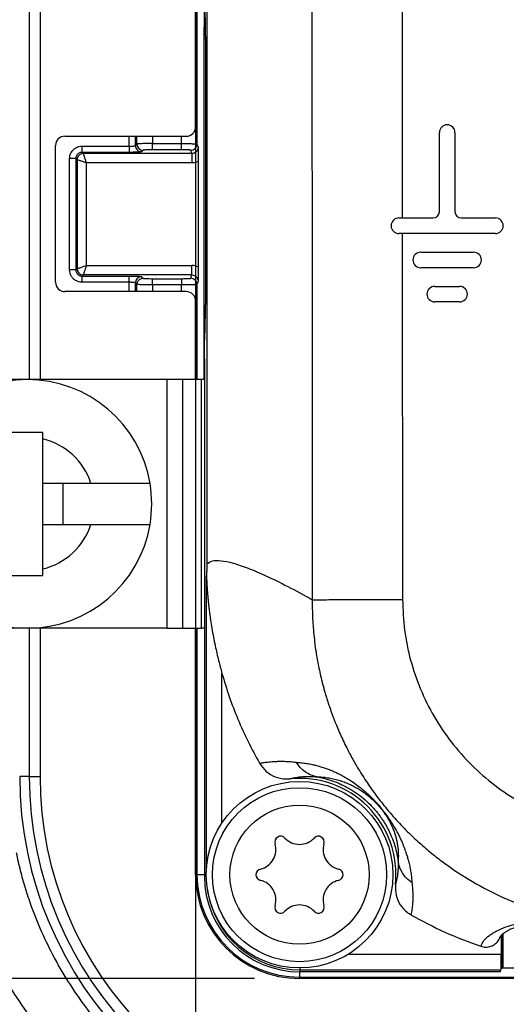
# Model space of a CAD drawing. Extents: x 3 to 428, y 3 to 275.
# Tile 31 of 42: x 287 to 301, y 114 to 142. Entities that reach past the tile are written whole.
import ezdxf

# ---------------------------------------------------------------- set-up
doc = ezdxf.new("R2010")
doc.units = 0
doc.linetypes.add('SLD-SOLID', pattern=[0])
doc.layers.get('0').update_dxf_attribs({"linetype": 'CONTINUOUS'})
doc.layers.add('DIMENSION', color=7, linetype='SLD-SOLID')
doc.styles.add('SLDTEXTSTYLE1', font='Gothic.ttf', dxfattribs={"width": 0.913})
doc.dimstyles.new('SLDDIMSTYLE1', dxfattribs={"dimtxt": 3.175, "dimasz": 3.302, "dimexe": 0, "dimexo": 0.0625, "dimgap": 0.79375, "dimtad": 0, "dimtih": 1, "dimtoh": 1, "dimdec": 0, "dimlfac": 1.142857, "dimrnd": 1e-09, "dimzin": 12, "dimdsep": 46, "dimtxsty": 'SLDTEXTSTYLE1', "dimsah": 1, "dimcen": 0.09, "dimadec": 0, "dimazin": 0, "dimtfac": 1, "dimtdec": 3, "dimtofl": 0, "dimtmove": 0, "dimatfit": 3, "dimfxl": 1, "dimtolj": 1, "dimtzin": 12, "dimarcsym": 0})
doc.dimstyles.new('SLDDIMSTYLE2', dxfattribs={"dimtxt": 3.175, "dimasz": 3.302, "dimexe": 0, "dimexo": 0.0625, "dimgap": 0.79375, "dimtad": 0, "dimtih": 1, "dimtoh": 1, "dimdec": 0, "dimlfac": 1.142857, "dimrnd": 1e-09, "dimzin": 12, "dimdsep": 46, "dimtxsty": 'SLDTEXTSTYLE1', "dimsah": 1, "dimcen": 0.09, "dimadec": 0, "dimazin": 0, "dimtfac": 1, "dimtdec": 0, "dimtofl": 0, "dimtmove": 0, "dimatfit": 3, "dimfxl": 1, "dimtolj": 1, "dimtzin": 12, "dimarcsym": 0})
doc.dimstyles.new('SLDDIMSTYLE3', dxfattribs={"dimtxt": 3.175, "dimasz": 3.302, "dimexe": 0, "dimexo": 0.0625, "dimgap": 0.79375, "dimtad": 0, "dimtih": 1, "dimtoh": 1, "dimdec": 0, "dimlfac": 1.142857, "dimrnd": 1e-09, "dimzin": 12, "dimdsep": 46, "dimtxsty": 'SLDTEXTSTYLE1', "dimsah": 1, "dimcen": 0.09, "dimadec": 0, "dimazin": 0, "dimtfac": 1, "dimtdec": 0, "dimtmove": 0, "dimatfit": 3, "dimfxl": 1, "dimtolj": 1, "dimtzin": 12, "dimarcsym": 0})

# ---------------------------------------------------------------- blocks, each defined once
blk = doc.blocks.new('_D_5')
at = {"layer": 'DIMENSION'}
for p, q in [((293.852, 190.888), (270.556, 190.888)), ((273.731, 190.888), (273.731, 158.728)), ((273.731, 115.165), (273.731, 153.688)), ((293.852, 115.165), (270.556, 115.165))]:
    blk.add_line(p, q, dxfattribs=at)
for points in [[(273.731, 190.888), (273.223, 187.586), (274.239, 187.586)], [(273.731, 115.165), (274.239, 118.467), (273.223, 118.467)]]:
    blk.add_solid(points, dxfattribs=at)
at = {"layer": 'DIMENSION', "insert": (271.385, 157.744), "char_height": 3.175, "attachment_point": 1, "style": 'SLDTEXTSTYLE1'}
blk.add_mtext('87', dxfattribs=at)
blk = doc.blocks.new('_D_6')
at = {"layer": 'DIMENSION'}
for p, q in [((273.731, 115.165), (273.731, 121.515)), ((293.852, 115.165), (270.556, 115.165)), ((299.102, 107.527), (270.556, 107.527)), ((273.731, 107.527), (273.731, 101.177))]:
    blk.add_line(p, q, dxfattribs=at)
for points in [[(273.731, 115.165), (274.239, 118.467), (273.223, 118.467)], [(273.731, 107.527), (273.223, 104.225), (274.239, 104.225)]]:
    blk.add_solid(points, dxfattribs=at)
at = {"layer": 'DIMENSION', "insert": (272.558, 113.212), "char_height": 3.175, "attachment_point": 1, "style": 'SLDTEXTSTYLE1'}
blk.add_mtext('9', dxfattribs=at)
blk = doc.blocks.new('_D_7')
at = {"layer": 'DIMENSION'}
for p, q in [((292.199, 170.543), (292.199, 93.039)), ((403.955, 170.543), (403.955, 93.039)), ((292.199, 96.214), (346.197, 96.214)), ((403.955, 96.214), (353.235, 96.214))]:
    blk.add_line(p, q, dxfattribs=at)
for points in [[(292.199, 96.214), (295.501, 95.706), (295.501, 96.722)], [(403.955, 96.214), (400.653, 96.722), (400.653, 95.706)]]:
    blk.add_solid(points, dxfattribs=at)
at = {"layer": 'DIMENSION', "insert": (346.197, 97.75), "char_height": 3.175, "attachment_point": 1, "style": 'SLDTEXTSTYLE1'}
blk.add_mtext('128', dxfattribs=at)
blk = doc.blocks.new('_D_8')
at = {"layer": 'DIMENSION'}
for p, q in [((292.199, 170.543), (292.199, 93.039)), ((284.561, 122.068), (284.561, 93.039)), ((284.561, 96.214), (278.49, 96.214)), ((292.199, 96.214), (284.561, 96.214))]:
    blk.add_line(p, q, dxfattribs=at)
for points in [[(284.561, 96.214), (287.863, 95.706), (287.863, 96.722)], [(292.199, 96.214), (288.897, 96.722), (288.897, 95.706)]]:
    blk.add_solid(points, dxfattribs=at)
at = {"layer": 'DIMENSION', "insert": (276.144, 97.75), "char_height": 3.175, "attachment_point": 1, "style": 'SLDTEXTSTYLE1'}
blk.add_mtext('9', dxfattribs=at)

msp = doc.modelspace()

# ---------------------------------------------------------------- linework, layer by layer
at = {"color": 8, "linetype": 'SLD-SOLID'}
for p, q in [((287.5208, 185.201), (287.5208, 132.0269)), ((292.478, 141.6149), (292.4437, 141.6149)), ((290.3327, 138.5979), (290.3327, 138.8781)), ((290.5074, 138.6153), (290.5074, 138.8781)), ((290.5504, 138.6583), (290.5504, 138.8781)), ((290.9873, 138.8781), (290.9873, 138.6713)), ((291.7999, 138.6713), (291.7999, 138.8781)), ((290.3327, 134.5031), (290.3327, 134.7658)), ((290.5074, 134.5031), (290.5074, 134.7484)), ((290.5504, 134.5031), (290.5504, 134.7055)), ((290.9873, 134.6924), (290.9873, 134.5031)), ((291.7999, 134.5031), (291.7999, 134.6924)), ((292.2373, 134.706), (292.2373, 132.0269)), ((292.5035, 118.2705), (292.5035, 126.4975)), ((287.5208, 125.0269), (287.5208, 120.8528)), ((292.2373, 125.0269), (292.2373, 118.0881)), ((292.9408, 119.5484), (292.9408, 123.7559)), ((292.1993, 118.0881), (292.2373, 118.0881)), ((292.4459, 118.0881), (292.2373, 118.0881)), ((292.4459, 118.0444), (292.4975, 118.0444)), ((300.7951, 115.8456), (296.4865, 115.8456)), ((295.1221, 115.3507), (295.1221, 115.2033)), ((295.1396, 115.4082), (295.1396, 115.4632)), ((295.1221, 115.2033), (310.0846, 115.2033)), ((295.1221, 115.2033), (295.1221, 115.1653))]:
    msp.add_line(p, q, dxfattribs=at)
at = {"color": 7, "linetype": 'SLD-SOLID'}
for p, q in [((287.8242, 185.201), (287.8242, 132.0269)), ((292.5146, 179.2156), (292.5146, 126.8381)), ((292.2373, 167.396), (292.2373, 138.6578)), ((292.1993, 139.1406), (292.1993, 166.9131)), ((292.478, 141.6819), (292.478, 134.8519)), ((292.4437, 132.0269), (292.4437, 141.6149)), ((288.5242, 138.8781), (291.9367, 138.8781)), ((299.0553, 136.7504), (299.0553, 138.9816)), ((299.4928, 138.9816), (299.4928, 136.7504)), ((288.2618, 134.7656), (288.2618, 138.6156)), ((289.0056, 138.4232), (289.0056, 138.5979)), ((289.0056, 138.5979), (290.3327, 138.5979)), ((290.3327, 138.5979), (290.3327, 138.4232)), ((290.5504, 138.6583), (290.5074, 138.6153)), ((290.9873, 138.6713), (291.7999, 138.6713)), ((292.2373, 138.6578), (292.2681, 138.5654)), ((289.0056, 138.4232), (289.0389, 138.3899)), ((290.3327, 138.4232), (289.0056, 138.4232)), ((292.0934, 138.3899), (289.0389, 138.3899)), ((290.7251, 138.4835), (290.6822, 138.4406)), ((291.7999, 138.4966), (290.9873, 138.4966)), ((292.0934, 138.3899), (292.0624, 138.483)), ((288.656, 135.1153), (288.656, 138.2484)), ((288.8641, 138.2151), (288.8308, 138.2484)), ((288.8308, 138.2484), (288.8308, 135.1153)), ((288.8641, 138.2151), (288.8641, 135.1486)), ((289.1262, 138.1277), (289.1262, 135.236)), ((292.0934, 138.1277), (289.1262, 138.1277)), ((292.2726, 138.1662), (292.2726, 135.1976)), ((297.9178, 136.5754), (298.8803, 136.5754)), ((299.6678, 136.5754), (300.6303, 136.5754)), ((300.6303, 136.1379), (297.9178, 136.1379)), ((298.0106, 136.1379), (298.0192, 125.8324)), ((298.5303, 135.6129), (300.0178, 135.6129)), ((288.8308, 135.1153), (288.656, 135.1153)), ((288.8641, 135.1486), (288.8308, 135.1153)), ((289.1262, 135.236), (292.0934, 135.236)), ((292.0934, 134.9739), (292.0934, 135.236)), ((300.0178, 135.1754), (298.5303, 135.1754)), ((289.0389, 134.9739), (289.0056, 134.9406)), ((289.0056, 134.9406), (290.3327, 134.9406)), ((289.0056, 134.7658), (289.0056, 134.9406)), ((290.3327, 134.7658), (289.0056, 134.7658)), ((292.0934, 134.9739), (289.0389, 134.9739)), ((290.3327, 134.934), (290.3327, 134.9406)), ((290.5074, 134.7484), (290.5504, 134.7055)), ((290.6822, 134.9232), (290.7251, 134.8802)), ((290.9873, 134.8672), (291.7999, 134.8672)), ((290.9873, 134.6924), (290.9873, 134.8672)), ((292.0624, 134.8807), (292.0934, 134.9739)), ((292.2681, 134.7983), (292.2373, 134.706)), ((291.9367, 134.5031), (288.5242, 134.5031)), ((291.7999, 134.6924), (290.9873, 134.6924)), ((298.9241, 134.6504), (299.6241, 134.6504)), ((292.1993, 132.0269), (292.1993, 134.2406)), ((292.4735, 134.3329), (292.4503, 133.1334)), ((299.6241, 134.2129), (298.9241, 134.2129)), ((292.4459, 132.6143), (292.4459, 118.0444)), ((291.4033, 132.0269), (284.4032, 132.0269)), ((291.4033, 125.0269), (291.4033, 132.0269)), ((291.8408, 132.0269), (291.4033, 132.0269)), ((291.8408, 125.0269), (291.8408, 132.0269)), ((292.3658, 132.0269), (291.8408, 132.0269)), ((292.3658, 125.0269), (292.3658, 132.0269)), ((292.4459, 132.0269), (292.3658, 132.0269)), ((287.9032, 130.3565), (287.9032, 130.5394)), ((287.9032, 129.1044), (287.9032, 130.3565)), ((289.2562, 129.1044), (287.9032, 129.1044)), ((287.9032, 127.9494), (287.9032, 129.1044)), ((288.4633, 129.1044), (288.4633, 127.9494)), ((287.9032, 126.6972), (287.9032, 127.9494)), ((287.9032, 127.9494), (289.2562, 127.9494)), ((287.9032, 126.5144), (287.9032, 126.6972)), ((291.4033, 125.0269), (284.4032, 125.0269)), ((287.8242, 125.0269), (287.8242, 120.8528)), ((291.4033, 125.0269), (291.8408, 125.0269)), ((291.8408, 125.0269), (292.3658, 125.0269)), ((292.1993, 118.0881), (292.1993, 125.0269)), ((292.4459, 125.0269), (292.3658, 125.0269)), ((287.5208, 120.8528), (287.2527, 120.8528)), ((287.5208, 120.8528), (287.8242, 120.8528)), ((300.8371, 116.42), (300.8371, 115.4631)), ((300.7951, 116.3783), (300.7951, 115.8456)), ((300.8096, 116.3939), (300.8096, 115.4494)), ((295.1396, 115.4082), (300.7857, 115.4082)), ((295.1396, 115.3506), (295.1396, 115.4082)), ((300.7612, 115.3506), (295.1396, 115.3506)), ((300.7612, 115.3506), (300.7857, 115.4082)), ((300.8096, 115.4494), (300.789, 115.4494)), ((300.8371, 115.4631), (300.8096, 115.4494)), ((300.8371, 115.4631), (310.0846, 115.4631)), ((310.0846, 115.1653), (295.1221, 115.1653))]:
    msp.add_line(p, q, dxfattribs=at)
at = {"color": 7, "linetype": 'SLD-SOLID', "flags": 128}
msp.add_lwpolyline([(297.9692, 178.4469), (297.9896, 155.9669), (298.0046, 141.9954), (298.0086, 138.2165), (298.0097, 137.1287), (298.0102, 136.5754)], dxfattribs=at)
at = {"color": 7, "linetype": 'SLD-SOLID'}
for radius in [2.625, 2.45, 1.9564]:
    msp.add_circle((295.1221, 118.0881), radius, dxfattribs=at)
for centre, radius, start, end in [((299.2741, 138.9816), 0.2188, 0, 180), ((288.5243, 138.6156), 0.2625, 90, 180), ((290.7257, 138.6588), 0.1753, 180.18437, 269.81616), ((292.0623, 138.6581), 0.1751, 270.02723, 359.90388), ((298.8803, 136.7504), 0.175, 270, 0), ((299.6678, 136.7504), 0.175, 180, 270), ((297.9178, 136.3566), 0.2188, 90, 270), ((300.6303, 136.3566), 0.2188, 270, 90), ((298.5303, 135.3941), 0.2188, 90, 270), ((300.0178, 135.3941), 0.2188, 270, 90), ((289.0394, 135.1492), 0.1753, 180.1817, 269.8167), ((288.5243, 134.7656), 0.2625, 180, 270), ((290.6828, 134.7479), 0.1753, 90.18384, 179.81777), ((292.0623, 134.7057), 0.1751, 0.09634, 89.97254), ((298.9241, 134.4316), 0.2188, 90, 270), ((299.6241, 134.4316), 0.2188, 270, 90), ((287.4658, 128.5269), 3.5, 9.49723, 170.50277), ((287.4658, 128.5269), 1.8812, 17.87713, 76.55227), ((287.4658, 128.5269), 3.5, 350.50277, 9.49723), ((287.4658, 128.5269), 3.5, 189.49723, 350.50277), ((287.4658, 128.5269), 1.8812, 283.44773, 342.12287), ((297.8868, 120.8528), 10.6341, 180, 270), ((297.8868, 120.8528), 10.3659, 180, 270), ((297.8868, 120.8528), 10.0625, 180, 270), ((295.1221, 118.0881), 2.7125, 354.1005, 95.79166), ((293.8971, 118.7954), 0.5619, 283.06431, 16.93569), ((294.5917, 119.0069), 0.1641, 43.06431, 196.93569), ((295.1221, 119.5026), 0.5619, 223.06431, 316.93569), ((295.6526, 119.0069), 0.1641, 343.06431, 136.93569), ((296.3471, 118.7954), 0.5619, 163.06431, 256.93569), ((295.1221, 118.0881), 2.9229, 180, 270), ((295.1221, 118.0881), 2.8848, 180, 270), ((294.0612, 118.0881), 0.1641, 103.06431, 256.93569), ((296.183, 118.0881), 0.1641, 283.06431, 76.93569), ((295.1396, 118.0444), 2.6937, 180, 270), ((293.8971, 117.3809), 0.5619, 343.06431, 76.93569), ((296.3471, 117.3809), 0.5619, 103.06431, 196.93569), ((294.5917, 117.1694), 0.1641, 163.06431, 316.93569), ((295.1221, 116.6736), 0.5619, 43.06431, 136.93569), ((295.6526, 117.1694), 0.1641, 223.06431, 16.93569)]:
    msp.add_arc(centre, radius, start, end, dxfattribs=at)
at = {"color": 8, "linetype": 'SLD-SOLID'}
msp.add_arc((295.1396, 118.0444), 2.6362, 187.60758, 270, dxfattribs=at)
at = {"color": 7, "linetype": 'SLD-SOLID'}
for centre, major_axis, ratio, start_param, end_param in [((292.455, 141.6819), (0, 0.875), 0.0261859, 4.712389, 6.2482787), ((291.9367, 139.1406), (-0.2626, 0), 0.9996573, 1.5707963, 3.1415927), ((291.9367, 134.2406), (0.2626, 0), 0.9996573, 0, 1.5707963)]:
    msp.add_ellipse(centre, major_axis=major_axis, ratio=ratio, start_param=start_param, end_param=end_param, dxfattribs=at)
for points, knots in [([(295.4445, 178.4449), (295.4454, 176.8747), (295.4472, 173.7016), (295.4501, 168.9033), (295.4531, 164.0376), (295.4565, 159.1358), (295.46, 154.2103), (295.4635, 149.7937), (295.4666, 145.8798), (295.4693, 142.4779), (295.4719, 139.0742), (295.4743, 135.69), (295.4764, 132.3463), (295.4782, 129.0642), (295.4791, 126.8991), (295.4794, 125.8303)], [0, 0, 0, 0, 0.0895319, 0.1809249, 0.273589, 0.3669663, 0.4604211, 0.5544323, 0.6187918, 0.6835872, 0.7484056, 0.8128609, 0.8765482, 0.9390612, 1, 1, 1, 1]), ([(292.4437, 141.6149), (292.4437, 141.6473), (292.4437, 141.7106), (292.4439, 141.803), (292.4443, 141.8903), (292.445, 141.992), (292.4462, 142.1076), (292.4479, 142.228), (292.45, 142.3334), (292.4524, 142.4186), (292.4553, 142.4757), (292.4574, 142.4848), (292.4585, 142.4896)], [0, 0, 0, 0, 0.0717106, 0.1402638, 0.2063713, 0.270826, 0.380724, 0.500175, 0.619311, 0.7295296, 0.8597066, 1, 1, 1, 1]), ([(288.656, 138.2484), (288.6569, 138.2672), (288.6587, 138.3042), (288.672, 138.358), (288.6934, 138.409), (288.7261, 138.4618), (288.7731, 138.5135), (288.8386, 138.5589), (288.9174, 138.5915), (288.9758, 138.5958), (289.0056, 138.5979)], [0, 0, 0, 0, 0.1025042, 0.2022952, 0.3019065, 0.4038847, 0.5409629, 0.6808873, 0.8377091, 1, 1, 1, 1]), ([(290.3327, 138.5979), (290.3444, 138.598), (290.3689, 138.5983), (290.406, 138.5998), (290.4427, 138.6022), (290.4751, 138.6057), (290.5001, 138.61), (290.5049, 138.6135), (290.5074, 138.6153)], [0, 0, 0, 0, 0.1316166, 0.2772013, 0.4368051, 0.610461, 0.7981891, 1, 1, 1, 1]), ([(290.5074, 138.6153), (290.5076, 138.5697), (290.5265, 138.5243), (290.5911, 138.4596), (290.6365, 138.4407), (290.6822, 138.4406)], [0, 0, 0, 0, 0.5, 0.5, 1, 1, 1, 1]), ([(290.9873, 138.6713), (290.9873, 138.6713), (290.9581, 138.6713), (290.8965, 138.671), (290.8037, 138.6699), (290.7121, 138.6681), (290.6313, 138.6655), (290.5688, 138.6623), (290.5567, 138.6596), (290.5504, 138.6583)], [0, 0, 0, 0, 0.0000311, 0.1321584, 0.2781157, 0.4378928, 0.6114767, 0.7988517, 1, 1, 1, 1]), ([(290.9873, 138.4966), (290.9873, 138.4989), (290.9873, 138.5187), (290.9873, 138.583), (290.9873, 138.627), (290.9873, 138.6713)], [0, 0, 0, 0, 0.5, 0.5, 1, 1, 1, 1]), ([(291.7999, 138.4966), (291.7999, 138.4989), (291.7999, 138.5187), (291.7999, 138.583), (291.7999, 138.627), (291.7999, 138.6713)], [0, 0, 0, 0, 0.5, 0.5, 1, 1, 1, 1]), ([(291.7999, 138.6713), (291.8191, 138.6713), (291.859, 138.6713), (291.92, 138.6709), (291.9827, 138.6703), (292.045, 138.6693), (292.1042, 138.6678), (292.1571, 138.6659), (292.1998, 138.6635), (292.2301, 138.6607), (292.2349, 138.6588), (292.2373, 138.6578)], [0, 0, 0, 0, 0.0848603, 0.1762729, 0.2742408, 0.3787684, 0.4898612, 0.6075275, 0.7317736, 0.8625989, 1, 1, 1, 1]), ([(289.0056, 138.4232), (288.9924, 138.4224), (288.9662, 138.4207), (288.9289, 138.4072), (288.8954, 138.3864), (288.8675, 138.3584), (288.8467, 138.325), (288.8332, 138.2877), (288.8316, 138.2615), (288.8308, 138.2484)], [0, 0, 0, 0, 0.1433417, 0.2863098, 0.4290312, 0.5716332, 0.7142436, 0.8569901, 1, 1, 1, 1]), ([(289.0389, 138.3899), (288.9912, 138.3897), (288.9424, 138.3673), (288.8964, 138.3184), (288.8855, 138.3011), (288.8692, 138.2615), (288.8642, 138.2388), (288.8641, 138.2151)], [0, 0, 0, 0, 0.5, 0.5, 0.75, 0.75, 1, 1, 1, 1]), ([(289.0389, 138.3899), (289.0393, 138.3885), (289.0403, 138.3858), (289.0445, 138.3731), (289.0508, 138.3541), (289.0633, 138.3165), (289.0873, 138.2433), (289.1125, 138.1684), (289.1262, 138.1277)], [0, 0, 0, 0, 0.1017908, 0.2061626, 0.3133792, 0.4236838, 0.6869085, 1, 1, 1, 1]), ([(290.4468, 138.4242), (290.4442, 138.4242), (290.4097, 138.4232), (290.3697, 138.4232), (290.3327, 138.4232)], [0, 0, 0, 0, 0.0752937, 1, 1, 1, 1]), ([(290.9873, 138.4966), (290.9731, 138.4965), (290.945, 138.4964), (290.904, 138.4959), (290.8615, 138.495), (290.8188, 138.4935), (290.7746, 138.4911), (290.7363, 138.4878), (290.7289, 138.4849), (290.7251, 138.4835)], [0, 0, 0, 0, 0.1068757, 0.2116776, 0.3169898, 0.4532939, 0.5933542, 0.7947825, 1, 1, 1, 1]), ([(292.0624, 138.483), (292.0613, 138.4838), (292.059, 138.4854), (292.0465, 138.4877), (292.0262, 138.4899), (291.9959, 138.4921), (291.9485, 138.4943), (291.8827, 138.4962), (291.8277, 138.4964), (291.7999, 138.4966)], [0, 0, 0, 0, 0.1117817, 0.2209609, 0.3306051, 0.4620592, 0.5966647, 0.7965061, 1, 1, 1, 1]), ([(292.2681, 138.5654), (292.2682, 138.5194), (292.2494, 138.4737), (292.1847, 138.4087), (292.1392, 138.3898), (292.0934, 138.3899)], [0, 0, 0, 0, 0.5, 0.5, 1, 1, 1, 1]), ([(292.0934, 138.3899), (292.0934, 138.3867), (292.0934, 138.3591), (292.0934, 138.2578), (292.0934, 138.188), (292.0934, 138.1277)], [0, 0, 0, 0, 0.5, 0.5, 1, 1, 1, 1]), ([(292.2681, 138.5654), (292.2687, 138.5362), (292.2696, 138.4931), (292.2707, 138.4289), (292.2716, 138.3644), (292.2724, 138.2783), (292.2725, 138.2027), (292.2726, 138.1662)], [0, 0, 0, 0, 0.2808348, 0.4137337, 0.5405702, 0.777716, 1, 1, 1, 1]), ([(288.8308, 138.2484), (288.8285, 138.2484), (288.8086, 138.2484), (288.7444, 138.2484), (288.7003, 138.2484), (288.656, 138.2484)], [0, 0, 0, 0, 0.5, 0.5, 1, 1, 1, 1]), ([(289.1262, 138.1277), (289.112, 138.1326), (289.0843, 138.1422), (289.0446, 138.1554), (289.0086, 138.1672), (288.9768, 138.1776), (288.9494, 138.1867), (288.9137, 138.1986), (288.8766, 138.2109), (288.8682, 138.2137), (288.8641, 138.2151)], [0, 0, 0, 0, 0.1102921, 0.2150107, 0.3141843, 0.4078469, 0.496039, 0.5788094, 0.794829, 1, 1, 1, 1]), ([(292.2726, 138.1662), (292.2535, 138.1586), (292.2155, 138.1434), (292.1549, 138.1304), (292.114, 138.1286), (292.0934, 138.1277)], [0, 0, 0, 0, 0.3340292, 0.6651878, 1, 1, 1, 1]), ([(289.0056, 134.7658), (288.9868, 134.7667), (288.9498, 134.7684), (288.8959, 134.7818), (288.845, 134.8031), (288.7922, 134.8359), (288.7405, 134.8829), (288.6951, 134.9484), (288.6625, 135.0271), (288.6582, 135.0856), (288.656, 135.1153)], [0, 0, 0, 0, 0.1025042, 0.2022952, 0.3019065, 0.4038847, 0.5409629, 0.6808873, 0.8377091, 1, 1, 1, 1]), ([(288.8308, 135.1153), (288.8316, 135.1022), (288.8333, 135.076), (288.8467, 135.0386), (288.8676, 135.0052), (288.8956, 134.9773), (288.929, 134.9564), (288.9663, 134.943), (288.9925, 134.9414), (289.0056, 134.9406)], [0, 0, 0, 0, 0.1433324, 0.2862944, 0.4290127, 0.5716147, 0.7142282, 0.8569808, 1, 1, 1, 1]), ([(288.8641, 135.1486), (288.8657, 135.1492), (288.8689, 135.1503), (288.8843, 135.1555), (288.9078, 135.1632), (288.9485, 135.1767), (289.0198, 135.2006), (289.0881, 135.2233), (289.1262, 135.236)], [0, 0, 0, 0, 0.1128441, 0.2294237, 0.3500951, 0.4751795, 0.7069783, 1, 1, 1, 1]), ([(289.1262, 135.236), (289.1208, 135.2198), (289.1103, 135.1887), (289.096, 135.1452), (289.0835, 135.1077), (289.073, 135.0762), (289.0589, 135.0341), (289.044, 134.9888), (289.0405, 134.9787), (289.0389, 134.9739)], [0, 0, 0, 0, 0.1253248, 0.240683, 0.3460973, 0.4415995, 0.5272343, 0.772024, 1, 1, 1, 1]), ([(292.2726, 135.1976), (292.2726, 135.1795), (292.2725, 135.1432), (292.2723, 135.0894), (292.2719, 135.0364), (292.2714, 134.9852), (292.2707, 134.9355), (292.2696, 134.8711), (292.2687, 134.8276), (292.2681, 134.7983)], [0, 0, 0, 0, 0.1098026, 0.2212223, 0.3369398, 0.4593537, 0.5832844, 0.7188621, 1, 1, 1, 1]), ([(290.3327, 134.9406), (290.3598, 134.9405), (290.3926, 134.9405), (290.4229, 134.9399), (290.4281, 134.9398)], [0, 0, 0, 0, 0.8281242, 1, 1, 1, 1]), ([(290.5074, 134.7484), (290.5058, 134.7498), (290.5027, 134.7525), (290.4874, 134.756), (290.4667, 134.759), (290.4417, 134.7615), (290.4146, 134.7634), (290.3867, 134.7648), (290.3593, 134.7656), (290.3413, 134.7657), (290.3327, 134.7658)], [0, 0, 0, 0, 0.1526645, 0.2974032, 0.4342231, 0.5631338, 0.6841478, 0.7972815, 0.9025564, 1, 1, 1, 1]), ([(290.5504, 134.7055), (290.5505, 134.7511), (290.5694, 134.7965), (290.6341, 134.8612), (290.6795, 134.8801), (290.7251, 134.8802)], [0, 0, 0, 0, 0.5, 0.5, 1, 1, 1, 1]), ([(290.7251, 134.8802), (290.7267, 134.8795), (290.7299, 134.8779), (290.7433, 134.8757), (290.7641, 134.8736), (290.7945, 134.8715), (290.8415, 134.8693), (290.9062, 134.8676), (290.9601, 134.8673), (290.9873, 134.8672)], [0, 0, 0, 0, 0.1115487, 0.2205695, 0.3299733, 0.4613328, 0.595838, 0.7960949, 1, 1, 1, 1]), ([(291.7999, 134.8672), (291.8144, 134.8672), (291.8432, 134.8673), (291.8852, 134.8679), (291.9286, 134.8689), (291.9719, 134.8704), (292.0162, 134.8729), (292.0537, 134.8764), (292.0595, 134.8793), (292.0624, 134.8807)], [0, 0, 0, 0, 0.1070832, 0.2120342, 0.3175747, 0.4540387, 0.594293, 0.7952494, 1, 1, 1, 1]), ([(291.7999, 134.8672), (291.7999, 134.8649), (291.7999, 134.845), (291.7999, 134.7808), (291.7999, 134.7367), (291.7999, 134.6924)], [0, 0, 0, 0, 0.5, 0.5, 1, 1, 1, 1]), ([(292.0934, 134.9739), (292.1392, 134.9739), (292.1847, 134.9551), (292.2494, 134.89), (292.2682, 134.8443), (292.2681, 134.7983)], [0, 0, 0, 0, 0.5, 0.5, 1, 1, 1, 1]), ([(292.478, 134.8519), (292.4778, 134.7585), (292.4774, 134.5716), (292.4748, 134.4125), (292.4735, 134.3329)], [0, 0, 0, 0, 0.4999847, 1, 1, 1, 1]), ([(290.9873, 134.6924), (290.9682, 134.6924), (290.9286, 134.6925), (290.8682, 134.6928), (290.8064, 134.6934), (290.7451, 134.6944), (290.6868, 134.6959), (290.6344, 134.6977), (290.5916, 134.7), (290.5603, 134.7027), (290.5538, 134.7045), (290.5504, 134.7055)], [0, 0, 0, 0, 0.086328, 0.1788413, 0.277543, 0.3824378, 0.493531, 0.6108308, 0.734343, 0.8640671, 1, 1, 1, 1]), ([(292.2373, 134.706), (292.236, 134.7053), (292.2335, 134.7039), (292.2184, 134.702), (292.1962, 134.7001), (292.1675, 134.6985), (292.1336, 134.697), (292.0958, 134.6958), (292.055, 134.6947), (292.0124, 134.6939), (291.9689, 134.6933), (291.9253, 134.6929), (291.8824, 134.6926), (291.8406, 134.6925), (291.8132, 134.6924), (291.7999, 134.6924)], [0, 0, 0, 0, 0.0948562, 0.1867216, 0.2756018, 0.3614998, 0.4444169, 0.5243524, 0.6013006, 0.6752569, 0.7462148, 0.8141726, 0.8791243, 0.9410697, 1, 1, 1, 1]), ([(292.4459, 132.6143), (292.4461, 132.706), (292.4465, 132.8927), (292.449, 133.0522), (292.4503, 133.1334)], [0, 0, 0, 0, 0.4912951, 1, 1, 1, 1]), ([(287.9032, 130.5394), (287.7574, 130.5394), (287.4658, 130.5394), (287.1741, 130.5394), (287.0283, 130.5394)], [0, 0, 0, 0, 0.5000037, 1, 1, 1, 1]), ([(290.9178, 129.1044), (290.7123, 129.1044), (290.2988, 129.1044), (289.732, 129.1044), (289.3755, 129.1044), (289.2562, 129.1044)], [0, 0, 0, 0, 0.396463, 0.7978789, 1, 1, 1, 1]), ([(289.2562, 127.9494), (289.4822, 127.9494), (289.8883, 127.9494), (290.4414, 127.9494), (290.7586, 127.9494), (290.9178, 127.9494)], [0, 0, 0, 0, 0.3847348, 0.6912305, 1, 1, 1, 1]), ([(292.5146, 126.8381), (292.5146, 126.8185), (292.5144, 126.7771), (292.513, 126.6928), (292.5094, 126.586), (292.5058, 126.5316), (292.5035, 126.4975)], [0, 0, 0, 0, 0.102681, 0.2161718, 0.5090432, 1, 1, 1, 1]), ([(292.5146, 126.8381), (292.5609, 126.8708), (292.6535, 126.9362), (292.9054, 126.9389), (293.2398, 126.8713), (293.6642, 126.7272), (294.1781, 126.5066), (294.7744, 126.2155), (295.244, 125.9589), (295.4794, 125.8303)], [0, 0, 0, 0, 0.142428, 0.2846993, 0.4269944, 0.5694937, 0.7123764, 0.85582, 1, 1, 1, 1]), ([(287.0283, 126.5144), (287.1741, 126.5144), (287.4658, 126.5144), (287.7574, 126.5144), (287.9032, 126.5144)], [0, 0, 0, 0, 0.4999963, 1, 1, 1, 1]), ([(292.5035, 126.4975), (292.5035, 126.4977), (292.5035, 126.4982), (292.5036, 126.4982), (292.5039, 126.4967), (292.5042, 126.4927), (292.5047, 126.4837), (292.5056, 126.4666), (292.508, 126.4167), (292.5127, 126.321), (292.5217, 126.1718), (292.5327, 126.0225), (292.544, 125.8887), (292.5542, 125.7829), (292.5653, 125.6774), (292.5775, 125.572), (292.5906, 125.4669), (292.6047, 125.362), (292.6259, 125.2136), (292.6697, 124.9365), (292.743, 124.5535), (292.8394, 124.1311), (292.909, 123.8737), (292.9408, 123.7559)], [0, 0, 0, 0, 0.0008979, 0.0017849, 0.0036743, 0.0059448, 0.0087581, 0.0163054, 0.0266516, 0.0660209, 0.1210111, 0.1894071, 0.2276381, 0.2657948, 0.3038778, 0.3418868, 0.3798216, 0.4176831, 0.4554694, 0.5404243, 0.7178098, 0.8709865, 1, 1, 1, 1]), ([(295.4794, 125.8303), (295.5201, 125.8304), (295.6031, 125.8304), (295.8096, 125.8306), (296.078, 125.8308), (296.407, 125.8311), (296.782, 125.8314), (297.1866, 125.8317), (297.6025, 125.832), (297.8822, 125.8322), (298.0192, 125.8324)], [0, 0, 0, 0, 0.1190619, 0.2430714, 0.3706141, 0.4999998, 0.6293852, 0.7569286, 0.8809382, 1, 1, 1, 1]), ([(295.4795, 125.8303), (295.48, 125.69), (295.4812, 125.3855), (295.5141, 124.8937), (295.5733, 124.4076), (295.6561, 123.9419), (295.728, 123.6247), (295.7855, 123.4031), (295.8181, 123.2843), (295.8529, 123.1639), (295.8899, 123.0419), (295.9293, 122.9184), (295.9795, 122.7688), (296.0535, 122.5613), (296.1687, 122.2657), (296.3286, 121.9002), (296.5152, 121.5242), (296.6892, 121.2108), (296.8348, 120.9682), (296.9585, 120.7736), (297.0826, 120.5889), (297.2064, 120.4137), (297.3295, 120.2479), (297.5228, 119.9993), (297.791, 119.6817), (298.1408, 119.3128), (298.4872, 118.9849), (298.8258, 118.6955), (299.1527, 118.4415), (299.4647, 118.2202), (299.9514, 117.9033), (300.6328, 117.5301), (301.5257, 117.1513), (302.1342, 116.9818), (302.4319, 116.8989)], [0, 0, 0, 0, 0.0344734, 0.074826, 0.1210507, 0.1547684, 0.1910295, 0.2009484, 0.211042, 0.221311, 0.231755, 0.2423747, 0.2531699, 0.270542, 0.2965224, 0.3311173, 0.3685539, 0.3996601, 0.4192011, 0.4380867, 0.4563165, 0.4738906, 0.4908087, 0.5070708, 0.5512722, 0.5928973, 0.6319466, 0.6684202, 0.7023174, 0.7336371, 0.7623786, 0.8449741, 0.9241763, 1, 1, 1, 1]), ([(298.0192, 125.8324), (298.0303, 125.5449), (298.0526, 124.97), (298.2298, 124.1229), (298.5072, 123.3054), (298.8919, 122.5309), (299.3743, 121.8132), (299.947, 121.1638), (300.6008, 120.5941), (301.3246, 120.1136), (302.1066, 119.7304), (302.933, 119.4546), (303.7894, 119.279), (304.3707, 119.2582), (304.6613, 119.2478)], [0, 0, 0, 0, 0.0829903, 0.1660022, 0.2489728, 0.331877, 0.4150897, 0.4981447, 0.5813247, 0.66494, 0.7484766, 0.8321827, 0.9160986, 1, 1, 1, 1]), ([(292.9408, 123.7559), (293.006, 123.538), (293.1364, 123.1021), (293.3836, 122.462), (293.6661, 121.8328), (293.8875, 121.4275), (293.9982, 121.2248)], [0, 0, 0, 0, 0.2481256, 0.4962472, 0.7481209, 1, 1, 1, 1]), ([(293.9982, 121.2248), (294.0315, 121.2309), (294.1006, 121.2435), (294.2309, 121.2612), (294.3446, 121.2718), (294.426, 121.2768), (294.4639, 121.2787), (294.5054, 121.2802), (294.5505, 121.2812), (294.6038, 121.2817), (294.6663, 121.2811), (294.7432, 121.2786), (294.825, 121.274), (294.9053, 121.2675), (294.9716, 121.2609), (295.0116, 121.256), (295.0287, 121.2539)], [0, 0, 0, 0, 0.1517742, 0.3148789, 0.4853297, 0.5194896, 0.5557817, 0.5942066, 0.6347651, 0.6774581, 0.7331706, 0.7914735, 0.8614016, 0.9194699, 0.9656716, 1, 1, 1, 1]), ([(293.9982, 121.2248), (294.0552, 121.1441), (294.1693, 120.9825), (294.4297, 120.8304), (294.6663, 120.7763), (294.8064, 120.7843), (294.8484, 120.7868)], [0, 0, 0, 0, 0.2915253, 0.5830356, 0.8749204, 1, 1, 1, 1]), ([(295.0287, 121.2539), (295.0769, 121.2503), (295.168, 121.2433), (295.3096, 121.2239), (295.4425, 121.2001), (295.5689, 121.1715), (295.6903, 121.1386), (295.8087, 121.1015), (295.9318, 121.0576), (296.0606, 121.0055), (296.196, 120.9432), (296.3282, 120.8752), (296.4563, 120.8021), (296.5964, 120.7139), (296.7483, 120.6074), (296.9153, 120.475), (297.0663, 120.3403), (297.1856, 120.222), (297.2667, 120.1357), (297.3376, 120.0568), (297.4077, 119.974), (297.4711, 119.8945), (297.5271, 119.8215), (297.5895, 119.736), (297.6459, 119.6538), (297.6929, 119.5821), (297.7324, 119.5192), (297.77, 119.457), (297.8057, 119.3957), (297.8394, 119.3353), (297.8716, 119.2755), (297.9023, 119.216), (297.9315, 119.157), (297.9594, 119.0983), (298.0048, 118.9985), (298.0606, 118.8642), (298.1053, 118.7404), (298.1353, 118.6488), (298.1543, 118.587), (298.1744, 118.5172), (298.2011, 118.4157), (298.2298, 118.2873), (298.2547, 118.1429), (298.2723, 118.0013), (298.2778, 117.9137), (298.2806, 117.8685)], [0, 0, 0, 0, 0.0528676, 0.1000131, 0.141435, 0.1778052, 0.2114753, 0.2425572, 0.2710536, 0.3033332, 0.3329437, 0.3598985, 0.3842161, 0.4059219, 0.4336964, 0.4566344, 0.4750763, 0.486775, 0.4918663, 0.4965928, 0.5046917, 0.5087633, 0.5130195, 0.5203278, 0.5286011, 0.534782, 0.5415561, 0.5489632, 0.5567248, 0.5650266, 0.573886, 0.5833175, 0.5933326, 0.6039412, 0.6151513, 0.6507634, 0.6908201, 0.7077918, 0.7254656, 0.7438448, 0.7705979, 0.8218597, 0.8771671, 0.9365416, 1, 1, 1, 1]), ([(295.6165, 120.8441), (295.5588, 120.8582), (295.4412, 120.8868), (295.2795, 120.9769), (295.1349, 121.0979), (295.064, 121.202), (295.0287, 121.2539)], [0, 0, 0, 0, 0.2410382, 0.4916906, 0.7466388, 1, 1, 1, 1]), ([(294.8484, 120.7868), (294.8756, 120.7943), (294.9296, 120.8092), (295.0305, 120.8292), (295.1484, 120.8457), (295.2855, 120.8558), (295.4397, 120.8581), (295.5585, 120.8487), (295.6165, 120.8441)], [0, 0, 0, 0, 0.169366, 0.3361219, 0.5002837, 0.6745908, 0.8411536, 1, 1, 1, 1]), ([(295.6165, 120.8441), (295.6641, 120.8424), (295.7563, 120.8392), (295.9082, 120.821), (296.0637, 120.792), (296.1965, 120.7574), (296.3006, 120.7243), (296.3725, 120.6989), (296.4439, 120.671), (296.5149, 120.6407), (296.5852, 120.6079), (296.6527, 120.5739), (296.7168, 120.539), (296.7774, 120.5038), (296.8368, 120.4669), (296.8997, 120.4254), (296.9744, 120.3726), (297.0607, 120.306), (297.1575, 120.2232), (297.2421, 120.1428), (297.3139, 120.0673), (297.3628, 120.0125), (297.4111, 119.9549), (297.4569, 119.8965), (297.4991, 119.8392), (297.5562, 119.7564), (297.6178, 119.6563), (297.6762, 119.5482), (297.7176, 119.4606), (297.7484, 119.3883), (297.7719, 119.3281), (297.7929, 119.2692), (297.8116, 119.2114), (297.8283, 119.1547), (297.8431, 119.0979), (297.8563, 119.0411), (297.8677, 118.9845), (297.8759, 118.9367), (297.8818, 118.897), (297.8861, 118.8651), (297.8898, 118.8331), (297.893, 118.8011), (297.8957, 118.7691), (297.8978, 118.7371), (297.8994, 118.7052), (297.9014, 118.6488), (297.9014, 118.5691), (297.8975, 118.5065), (297.8954, 118.474)], [0, 0, 0, 0, 0.0699174, 0.1353985, 0.1964564, 0.2531075, 0.2769875, 0.2997046, 0.3212609, 0.3416593, 0.3609038, 0.3789983, 0.3942228, 0.4084179, 0.421589, 0.4337427, 0.4478196, 0.4650831, 0.4789388, 0.4911197, 0.4958676, 0.4999824, 0.5039085, 0.5079768, 0.5126085, 0.5180967, 0.5322641, 0.5512499, 0.5727987, 0.587118, 0.6028919, 0.6201296, 0.6377165, 0.6566787, 0.6770196, 0.6987425, 0.7218497, 0.7463433, 0.7608191, 0.775788, 0.7912499, 0.8072055, 0.8236548, 0.8405977, 0.8580348, 0.875966, 0.9355397, 1, 1, 1, 1]), ([(295.6165, 120.8441), (295.6466, 120.8384), (295.7106, 120.8263), (295.8117, 120.8025), (295.9234, 120.7719), (296.0538, 120.7299), (296.186, 120.6795), (296.304, 120.6272), (296.4151, 120.5727), (296.5638, 120.4916), (296.7562, 120.3671), (296.9601, 120.2056), (297.1106, 120.0621), (297.2155, 119.9486), (297.2869, 119.8651), (297.3549, 119.7789), (297.4195, 119.69), (297.4805, 119.5987), (297.5379, 119.5051), (297.5916, 119.4093), (297.6271, 119.3397), (297.6614, 119.2686), (297.6905, 119.2046), (297.7287, 119.1121), (297.7652, 119.0146), (297.8142, 118.8651), (297.8619, 118.683), (297.8851, 118.5384), (297.8954, 118.474)], [0, 0, 0, 0, 0.0261437, 0.0556866, 0.0886323, 0.1249837, 0.1726378, 0.2093656, 0.2351666, 0.2782836, 0.3538834, 0.4305393, 0.4999792, 0.5312306, 0.5624825, 0.5937344, 0.6249862, 0.6562379, 0.6874893, 0.718741, 0.7499929, 0.7541089, 0.7861968, 0.8099608, 0.839574, 0.8750347, 0.9442886, 1, 1, 1, 1]), ([(295.733, 110.1294), (295.6444, 110.1479), (295.461, 110.1862), (295.1789, 110.2553), (294.8809, 110.3367), (294.5678, 110.4327), (294.102, 110.5918), (293.4978, 110.8348), (292.7516, 111.2017), (291.9902, 111.6514), (291.1022, 112.2799), (290.1275, 113.139), (289.0997, 114.3148), (288.3629, 115.4586), (287.87, 116.4624), (287.6045, 117.1204), (287.4111, 117.702), (287.2714, 118.1982), (287.1993, 118.5326), (287.1634, 118.699)], [0, 0, 0, 0, 0.0211915, 0.0438337, 0.0679255, 0.0934659, 0.1204534, 0.1830817, 0.2456802, 0.3148356, 0.3897754, 0.4999312, 0.6179727, 0.7541435, 0.816791, 0.8794691, 0.9199849, 0.9601631, 1, 1, 1, 1]), ([(297.8954, 118.474), (297.8959, 118.4564), (297.897, 118.4205), (297.897, 118.3685), (297.8959, 118.3163), (297.8936, 118.2644), (297.8901, 118.2126), (297.8855, 118.1611), (297.8798, 118.1115), (297.8713, 118.0493), (297.8589, 117.9756), (297.8412, 117.8903), (297.8273, 117.8367), (297.8203, 117.8093)], [0, 0, 0, 0, 0.0619907, 0.1264599, 0.1934085, 0.2628373, 0.3347468, 0.4091371, 0.4860088, 0.5574046, 0.698878, 0.8464094, 1, 1, 1, 1]), ([(298.2806, 117.8685), (298.2314, 117.905), (298.132, 117.9789), (298.0172, 118.1268), (297.9321, 118.2933), (297.9075, 118.4142), (297.8954, 118.474)], [0, 0, 0, 0, 0.2474117, 0.500399, 0.7531795, 1, 1, 1, 1]), ([(297.8203, 117.8093), (297.8197, 117.71), (297.8187, 117.5114), (297.9425, 117.2353), (298.1037, 117.0541), (298.2218, 116.9798), (298.2566, 116.9578)], [0, 0, 0, 0, 0.2926767, 0.5853679, 0.8776315, 1, 1, 1, 1]), ([(298.2806, 117.8685), (298.2878, 117.8073), (298.3026, 117.6806), (298.3075, 117.5511), (298.3081, 117.4606), (298.3073, 117.4077), (298.3056, 117.3563), (298.3032, 117.3104), (298.2974, 117.2259), (298.2846, 117.105), (298.2661, 117.0075), (298.2566, 116.9578)], [0, 0, 0, 0, 0.1587714, 0.328807, 0.3845793, 0.4414687, 0.4994763, 0.5549542, 0.5979895, 0.7949951, 1, 1, 1, 1]), ([(298.2566, 116.9578), (298.5712, 116.7876), (299.2031, 116.4456), (299.8775, 116.1974), (300.2162, 116.0728)], [0, 0, 0, 0, 0.4977236, 1, 1, 1, 1]), ([(300.2162, 116.0728), (300.2429, 116.1278), (300.2959, 116.2369), (300.4128, 116.344), (300.5041, 116.4092), (300.5492, 116.4385), (300.597, 116.467), (300.6477, 116.4947), (300.7062, 116.5243), (300.7756, 116.5564), (300.9149, 116.6148), (301.1351, 116.6903), (301.4602, 116.7745), (301.8099, 116.8466), (302.071, 116.8883), (302.198, 116.9086)], [0, 0, 0, 0, 0.1420046, 0.2818014, 0.3128877, 0.3438663, 0.3747382, 0.4055036, 0.4361632, 0.4757254, 0.5185072, 0.6481091, 0.7715434, 0.8888352, 1, 1, 1, 1]), ([(300.7621, 116.3204), (300.7657, 116.3299), (300.7731, 116.3492), (300.7926, 116.3765), (300.8171, 116.403), (300.8454, 116.428), (300.8762, 116.4515), (300.908, 116.4731), (300.9395, 116.4928), (300.9696, 116.5102), (300.999, 116.5262), (301.031, 116.5427), (301.0721, 116.5626), (301.1283, 116.5878), (301.2038, 116.6185), (301.2975, 116.6526), (301.4122, 116.6898), (301.5501, 116.7293), (301.7137, 116.7706), (301.9068, 116.8132), (302.1261, 116.856), (302.2925, 116.8837), (302.3756, 116.8975)], [0, 0, 0, 0, 0.060009, 0.1222269, 0.1791424, 0.230754, 0.2770598, 0.3180573, 0.3518482, 0.3809165, 0.4052606, 0.4275589, 0.4533727, 0.4915602, 0.5357229, 0.5858625, 0.6419813, 0.7040817, 0.7708979, 0.8434902, 0.9218619, 1, 1, 1, 1]), ([(300.2162, 116.0728), (300.2642, 116.0616), (300.3602, 116.0391), (300.5088, 116.068), (300.6369, 116.1418), (300.7244, 116.2324), (300.7483, 116.3009), (300.756, 116.3229)], [0, 0, 0, 0, 0.2233372, 0.4466685, 0.6702407, 0.8943055, 1, 1, 1, 1]), ([(300.7857, 115.4082), (300.7864, 115.412), (300.7879, 115.4192), (300.7898, 115.4616), (300.7914, 115.5184), (300.7931, 115.6026), (300.7947, 115.7135), (300.795, 115.805), (300.7951, 115.8456)], [0, 0, 0, 0, 0.1658344, 0.320072, 0.4626952, 0.5936992, 0.8199299, 1, 1, 1, 1])]:
    msp.add_open_spline(points, degree=3, knots=knots, dxfattribs=at)
at = {"color": 8, "linetype": 'SLD-SOLID'}
for points, knots in [([(290.6822, 138.4406), (290.6785, 138.4391), (290.6711, 138.4361), (290.6367, 138.4321), (290.5903, 138.4289), (290.5294, 138.4261), (290.4768, 138.4249), (290.4468, 138.4242)], [0, 0, 0, 0, 0.2087149, 0.4159648, 0.5885514, 0.7658095, 1, 1, 1, 1]), ([(290.3327, 134.7658), (290.3327, 134.788), (290.3327, 134.8324), (290.3327, 134.8885), (290.3327, 134.9253), (290.3327, 134.9316), (290.3327, 134.934)], [0, 0, 0, 0, 0.278872, 0.5577384, 0.8366034, 1, 1, 1, 1]), ([(290.4281, 134.9398), (290.4483, 134.9395), (290.4916, 134.9388), (290.551, 134.9367), (290.6125, 134.9336), (290.6665, 134.929), (290.6769, 134.9251), (290.6822, 134.9232)], [0, 0, 0, 0, 0.1454811, 0.312717, 0.4843438, 0.7399707, 1, 1, 1, 1])]:
    msp.add_open_spline(points, degree=3, knots=knots, dxfattribs=at)
at = {"color": 7, "linetype": 'SLD-SOLID'}
for points in [[(292.2726, 135.1976), (292.2166, 135.2232), (292.1549, 135.2364), (292.0934, 135.236)], [(300.3721, 107.5269), (298.3023, 107.5269), (294.1641, 108.3502), (288.9006, 111.8667), (285.3842, 117.1301), (284.5609, 121.2683), (284.5609, 123.3381)]]:
    msp.add_open_spline(points, degree=3, dxfattribs=at)

# ---------------------------------------------------------------- dimensions: what is measured, and where the dimension line sits
at = {"layer": 'DIMENSION'}
for base, p1, p2, dimstyle, picture, middle in [((273.7314, 115.1653), (295.1221, 190.8885), (295.1221, 115.1653), 'SLDDIMSTYLE2', '_D_5', (273.7314, 156.2081)), ((273.7314, 107.5269), (295.1221, 115.1653), (300.3721, 107.5269), 'SLDDIMSTYLE3', '_D_6', (273.7314, 111.6763))]:
    dim = msp.add_linear_dim(base=base, p1=p1, p2=p2, angle=90, dimstyle=dimstyle, dxfattribs=at)
    dim.commit()
    dim.dimension.update_dxf_attribs({"geometry": picture, "text_midpoint": middle, "dimtype": 160})
for base, p2, dimstyle, picture, middle in [((284.5609, 96.2144), (284.5609, 123.3381), 'SLDDIMSTYLE1', '_D_8', (277.3173, 96.2144)), ((403.955, 96.2144), (403.955, 171.8131), 'SLDDIMSTYLE2', '_D_7', (349.716, 96.2144))]:
    dim = msp.add_linear_dim(base=base, p1=(292.1993, 171.8131), p2=p2, dimstyle=dimstyle, dxfattribs=at)
    dim.commit()
    dim.dimension.update_dxf_attribs({"geometry": picture, "text_midpoint": middle, "dimtype": 160})

doc.saveas('drawing.dxf')
